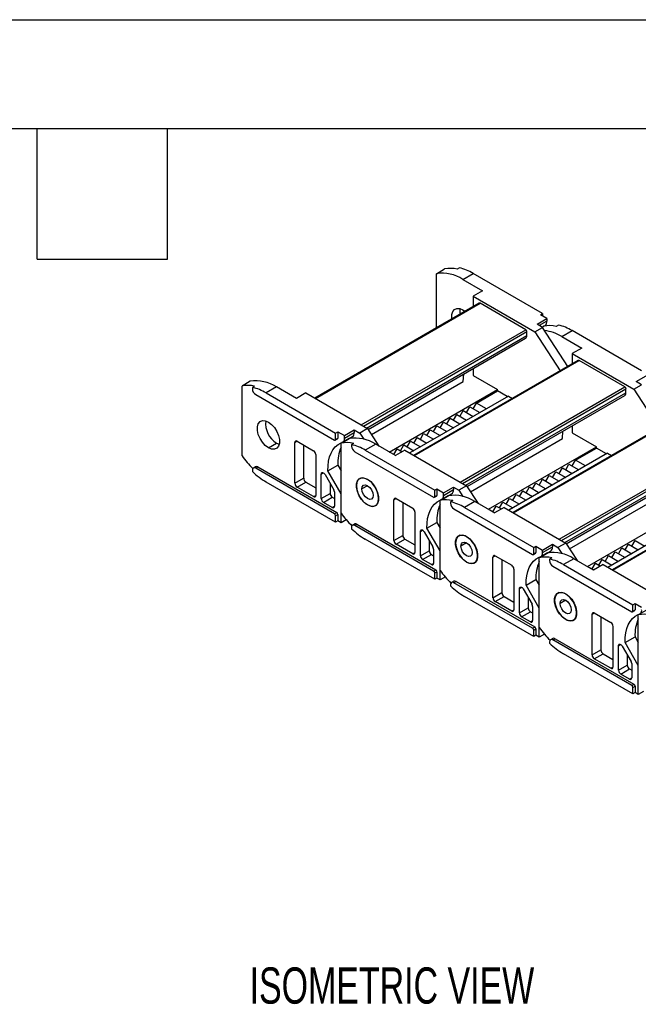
# Model space of a CAD drawing. Header units: millimetres. Extents: x 0 to 1537, y 0 to 1187.
# Tile 5 of 14: x 742 to 940, y 871 to 1187. Entities that reach past the tile are written whole.
import ezdxf

# ---------------------------------------------------------------- set-up
doc = ezdxf.new("R2010")
doc.units = ezdxf.units.MM
doc.header["$LTSCALE"] = 5.5
doc.layers.add('DIMENSIONS', color=140, linetype='Continuous', lineweight=25)
doc.layers.add('TEXT', color=140, linetype='Continuous', lineweight=25)
doc.styles.add('SLDTEXTSTYLE0', font='TXT', dxfattribs={"width": 0.7})

msp = doc.modelspace()

# ---------------------------------------------------------------- linework, layer by layer
at = {"color": 7, "linetype": 'Continuous'}
msp.add_line((0.01, 1187.46), (1536.71, 1187.46), dxfattribs=at)
for p, q in [((875.62, 1105.94), (878.24, 1107.45)), ((882.98, 1107.81), (882.27, 1107.41)), ((875.62, 1088.53), (875.62, 1105.94)), ((884.11, 1104.11), (887.43, 1106.03)), ((884.11, 1104.11), (890.47, 1100.44)), ((909.7, 1093.17), (887.43, 1106.03)), ((890.47, 1100.44), (887.43, 1098.68)), ((887.43, 1098.68), (887.43, 1095.34)), ((887.43, 1098.68), (907.23, 1087.26)), ((889.37, 1096.46), (836.59, 1065.99)), ((836.73, 1065.91), (889.62, 1096.44)), ((884.11, 1094.36), (884.84, 1093.85)), ((904.33, 1087.95), (889.62, 1096.44)), ((907.94, 1089.7), (911.12, 1091.54)), ((911.12, 1090.72), (908.64, 1089.3)), ((909, 1092.77), (909.7, 1093.17)), ((911.12, 1091.54), (909, 1092.77)), ((909.7, 1093.17), (909.7, 1092.36)), ((911.12, 1091.54), (911.12, 1090.72)), ((851.44, 1057.42), (904.33, 1087.95)), ((852.15, 1057.01), (904.68, 1087.34)), ((904.68, 1086.11), (904.68, 1087.34)), ((907.23, 1087.26), (909.7, 1088.68)), ((907.23, 1087.26), (915.39, 1074.75)), ((909.7, 1088.68), (907.94, 1089.7)), ((909.54, 1088.78), (910.54, 1089.36)), ((909.54, 1088.78), (910.06, 1089.08)), ((917.87, 1076.18), (909.7, 1088.68)), ((914.8, 1089.45), (914.09, 1089.04)), ((915.93, 1085.74), (919.25, 1087.66)), ((941.52, 1074.8), (919.25, 1087.66)), ((853.21, 1056.39), (904.68, 1086.11)), ((853.66, 1055.98), (904.27, 1085.2)), ((915.93, 1085.74), (922.29, 1082.07)), ((922.29, 1082.07), (919.25, 1080.32)), ((921.19, 1078.1), (868.4, 1047.62)), ((868.55, 1047.54), (921.44, 1078.07)), ((919.25, 1080.32), (919.25, 1076.97)), ((919.25, 1080.32), (939.05, 1068.89)), ((936.15, 1069.58), (921.44, 1078.07)), ((887.43, 1075.47), (887.43, 1073.21)), ((815.8, 1071.4), (813.18, 1069.89)), ((854.73, 1054.33), (884.25, 1071.37)), ((884.25, 1071.37), (884.44, 1073.75)), ((887.43, 1073.21), (895.21, 1068.72)), ((939.76, 1071.34), (942.94, 1073.17)), ((941.52, 1070.31), (939.76, 1071.34)), ((813.18, 1047.46), (813.18, 1069.89)), ((817.22, 1069.85), (816.51, 1069.44)), ((816.51, 1069.44), (816.51, 1069.01)), ((824.29, 1069.58), (820.96, 1067.66)), ((830.65, 1065.91), (824.29, 1069.58)), ((860.49, 1048.68), (895.21, 1068.72)), ((883.26, 1039.05), (936.15, 1069.58)), ((883.97, 1038.64), (936.5, 1068.97)), ((888.49, 1064.43), (895.21, 1068.31)), ((895.21, 1068.31), (895.21, 1068.72)), ((898.39, 1066.47), (895.21, 1068.31)), ((936.5, 1067.74), (936.5, 1068.97)), ((939.05, 1068.89), (941.52, 1070.31)), ((939.05, 1068.89), (947.21, 1056.38)), ((817.57, 1067.17), (842.88, 1052.56)), ((820.96, 1067.66), (843.24, 1054.8)), ((833.69, 1067.66), (830.65, 1065.91)), ((833.69, 1067.66), (853.49, 1056.23)), ((898.74, 1066.68), (867.07, 1048.39)), ((885.03, 1038.03), (936.5, 1067.74)), ((885.48, 1037.61), (936.09, 1066.83)), ((898.74, 1066.68), (900.08, 1065.91)), ((883.19, 1060.15), (884.25, 1061.98)), ((884.25, 1061.98), (887.43, 1060.15)), ((885.31, 1061.37), (886.37, 1063.21)), ((886.37, 1063.21), (889.55, 1061.37)), ((887.43, 1062.6), (888.49, 1064.43)), ((891.67, 1062.6), (888.49, 1064.43)), ((878.95, 1057.7), (880.01, 1059.53)), ((880.01, 1059.53), (883.19, 1057.7)), ((881.07, 1058.92), (882.13, 1060.76)), ((882.13, 1060.76), (885.31, 1058.92)), ((953.01, 1059.73), (900.22, 1029.25)), ((900.37, 1029.17), (953.26, 1059.7)), ((846.07, 1053.99), (849.25, 1055.82)), ((849.25, 1055.82), (849.25, 1055.01)), ((849.25, 1055.82), (851.01, 1054.8)), ((853.49, 1056.23), (851.01, 1054.8)), ((853.49, 1056.23), (857.16, 1050.6)), ((872.58, 1054.02), (873.64, 1055.86)), ((873.64, 1055.86), (876.82, 1054.02)), ((874.7, 1055.25), (875.76, 1057.08)), ((875.76, 1057.08), (878.95, 1055.25)), ((876.82, 1056.47), (877.88, 1058.31)), ((877.88, 1058.31), (881.07, 1056.47)), ((919.25, 1057.11), (919.25, 1054.84)), ((843.13, 1052.53), (843.84, 1052.94)), ((843.24, 1054.8), (843.94, 1055.21)), ((843.24, 1052.76), (843.24, 1054.8)), ((843.24, 1052.76), (843.94, 1053.17)), ((843.94, 1055.21), (846.07, 1053.99)), ((843.94, 1055.21), (843.94, 1053.17)), ((847.62, 1053.03), (845, 1051.52)), ((845.49, 1051.8), (848.67, 1053.64)), ((846.07, 1053.17), (849.25, 1055.01)), ((846.07, 1053.17), (846.07, 1053.99)), ((851.01, 1054.8), (852.3, 1052.84)), ((868.34, 1051.57), (869.4, 1053.41)), ((869.4, 1053.41), (872.58, 1051.57)), ((870.46, 1052.8), (871.52, 1054.64)), ((871.52, 1054.64), (874.7, 1052.8)), ((886.55, 1035.96), (916.07, 1053)), ((916.07, 1053), (916.26, 1055.38)), ((919.25, 1054.84), (927.03, 1050.35)), ((821.67, 1050.06), (824.29, 1051.58)), ((824.29, 1051.58), (825.14, 1051.2)), ((830.16, 1051.74), (830.86, 1052.15)), ((830.16, 1038.67), (830.16, 1051.74)), ((830.86, 1052.15), (836.17, 1049.09)), ((832.98, 1050.92), (832.98, 1040.31)), ((845, 1029.09), (845, 1051.52)), ((849.03, 1051.48), (848.33, 1051.07)), ((848.33, 1051.07), (848.33, 1050.64)), ((856.11, 1051.21), (852.78, 1049.29)), ((852.78, 1049.29), (875.06, 1036.43)), ((862.47, 1047.54), (856.11, 1051.21)), ((861.98, 1047.9), (863.04, 1049.74)), ((865.51, 1049.29), (862.47, 1047.54)), ((863.04, 1049.74), (864.66, 1048.8)), ((864.1, 1049.12), (865.16, 1050.96)), ((865.16, 1050.96), (868.34, 1049.12)), ((865.51, 1049.29), (885.31, 1037.86)), ((866.22, 1050.35), (867.28, 1052.19)), ((867.28, 1052.19), (870.46, 1050.35)), ((892.31, 1030.31), (927.03, 1050.35)), ((915.08, 1020.68), (967.97, 1051.21)), ((915.79, 1020.27), (968.32, 1050.6)), ((916.85, 1019.66), (968.32, 1049.37)), ((920.31, 1046.06), (927.03, 1049.94)), ((927.03, 1049.94), (927.03, 1050.35)), ((930.21, 1048.1), (927.03, 1049.94)), ((836.87, 1047.86), (836.87, 1034.8)), ((849.39, 1048.8), (874.7, 1034.19)), ((860.88, 1048.45), (860.91, 1048.51)), ((860.91, 1048.51), (862.54, 1047.58)), ((930.56, 1048.31), (898.89, 1030.02)), ((917.3, 1019.24), (967.91, 1048.46)), ((919.25, 1044.23), (920.31, 1046.06)), ((923.49, 1044.23), (920.31, 1046.06)), ((930.56, 1048.31), (931.9, 1047.54)), ((817.53, 1043.97), (816.82, 1043.57)), ((817.57, 1043.49), (818.28, 1043.9)), ((842.88, 1028.88), (817.57, 1043.49)), ((818.28, 1043.9), (843.59, 1029.29)), ((840.77, 1042.66), (843.95, 1044.5)), ((843.95, 1044.5), (845, 1042.68)), ((915.01, 1041.78), (916.07, 1043.61)), ((916.07, 1043.61), (919.25, 1041.78)), ((917.13, 1043), (918.19, 1044.84)), ((918.19, 1044.84), (921.37, 1043)), ((816.51, 1042.88), (816.51, 1042.44)), ((830.16, 1038.67), (832.98, 1040.31)), ((838.64, 1041.6), (839.35, 1042.01)), ((838.64, 1033.78), (838.64, 1041.6)), ((839.85, 1041.48), (842.68, 1036.59)), ((845, 1035.33), (840.77, 1042.66)), ((851.34, 1040.35), (850.99, 1040.15)), ((908.64, 1038.1), (909.7, 1039.94)), ((909.7, 1039.94), (912.89, 1038.1)), ((910.77, 1039.33), (911.83, 1041.16)), ((911.83, 1041.16), (915.01, 1039.33)), ((912.89, 1040.55), (913.95, 1042.39)), ((913.95, 1042.39), (917.13, 1040.55)), ((984.83, 1041.36), (932.04, 1010.88)), ((932.19, 1010.8), (985.08, 1041.33)), ((843.24, 1026.22), (820.96, 1039.08)), ((830.86, 1037.45), (833.69, 1039.08)), ((836.17, 1034.39), (830.86, 1037.45)), ((833.69, 1039.08), (836.87, 1037.25)), ((841.47, 1038.68), (841.47, 1035.41)), ((853.49, 1037.9), (851.69, 1036.86)), ((875.06, 1036.43), (875.76, 1036.84)), ((875.76, 1036.84), (877.88, 1035.62)), ((875.76, 1036.84), (875.76, 1034.8)), ((877.88, 1035.62), (881.07, 1037.45)), ((877.88, 1034.8), (881.07, 1036.64)), ((881.07, 1037.45), (881.07, 1036.64)), ((881.07, 1037.45), (882.83, 1036.43)), ((885.31, 1037.86), (882.83, 1036.43)), ((885.31, 1037.86), (888.98, 1032.23)), ((904.4, 1035.65), (905.46, 1037.49)), ((905.46, 1037.49), (908.64, 1035.65)), ((906.52, 1036.88), (907.58, 1038.72)), ((907.58, 1038.72), (910.77, 1036.88)), ((836.17, 1034.39), (836.87, 1034.8)), ((838.64, 1033.78), (841.47, 1035.41)), ((839.35, 1032.55), (842.18, 1034.18)), ((842.18, 1034.18), (842.88, 1033.78)), ((842.88, 1035.89), (842.88, 1031.33)), ((845, 1026.02), (845, 1035.33)), ((857.03, 1033.78), (857.06, 1033.8)), ((861.98, 1033.37), (862.68, 1033.78)), ((862.68, 1033.78), (867.99, 1030.72)), ((874.95, 1034.16), (875.66, 1034.57)), ((875.06, 1034.39), (875.06, 1036.43)), ((875.06, 1034.39), (875.76, 1034.8)), ((879.44, 1034.67), (876.82, 1033.15)), ((877.31, 1033.43), (880.49, 1035.27)), ((877.88, 1034.8), (877.88, 1035.62)), ((882.83, 1036.43), (884.12, 1034.47)), ((898.04, 1031.98), (899.1, 1033.82)), ((899.1, 1033.82), (902.28, 1031.98)), ((900.16, 1033.2), (901.22, 1035.04)), ((901.22, 1035.04), (904.4, 1033.2)), ((902.28, 1034.43), (903.34, 1036.27)), ((903.34, 1036.27), (906.52, 1034.43)), ((918.37, 1017.59), (947.89, 1034.63)), ((842.18, 1030.92), (839.35, 1032.55)), ((842.18, 1030.92), (842.88, 1031.33)), ((853.49, 1031.7), (853.53, 1031.72)), ((855.99, 1031.49), (856.34, 1031.69)), ((861.98, 1020.31), (861.98, 1033.37)), ((864.8, 1032.55), (864.8, 1021.94)), ((876.82, 1010.73), (876.82, 1033.15)), ((880.85, 1033.11), (880.15, 1032.71)), ((880.15, 1032.71), (880.15, 1032.27)), ((881.21, 1030.43), (906.52, 1015.82)), ((887.93, 1032.84), (884.6, 1030.92)), ((884.6, 1030.92), (906.88, 1018.06)), ((894.29, 1029.17), (887.93, 1032.84)), ((893.79, 1029.53), (894.86, 1031.37)), ((897.33, 1030.92), (894.29, 1029.17)), ((894.86, 1031.37), (896.48, 1030.43)), ((895.92, 1030.76), (896.98, 1032.59)), ((896.98, 1032.59), (900.16, 1030.76)), ((897.33, 1030.92), (917.13, 1019.49)), ((924.13, 1011.94), (958.85, 1031.98)), ((842.88, 1028.88), (843.59, 1029.29)), ((843.24, 1028.27), (843.94, 1028.67)), ((843.24, 1026.22), (843.24, 1028.27)), ((843.94, 1028.67), (843.94, 1026.63)), ((868.69, 1029.49), (868.69, 1016.43)), ((892.7, 1030.09), (892.73, 1030.14)), ((892.73, 1030.14), (894.36, 1029.21)), ((962.38, 1029.94), (930.71, 1011.65)), ((843.94, 1026.63), (843.24, 1026.22)), ((845, 1026.02), (843.94, 1026.63)), ((846.67, 1026.98), (845, 1026.02)), ((848.33, 1024.51), (848.33, 1024.07)), ((849.35, 1025.6), (848.64, 1025.2)), ((849.39, 1025.12), (850.1, 1025.53)), ((874.7, 1010.51), (849.39, 1025.12)), ((850.1, 1025.53), (875.41, 1010.92)), ((872.59, 1024.29), (875.77, 1026.13)), ((876.82, 1016.96), (872.59, 1024.29)), ((875.77, 1026.13), (876.82, 1024.31)), ((861.98, 1020.31), (864.8, 1021.94)), ((870.46, 1023.23), (871.17, 1023.64)), ((870.46, 1015.41), (870.46, 1023.23)), ((871.67, 1023.11), (874.5, 1018.22)), ((883.16, 1021.98), (882.81, 1021.78)), ((875.06, 1007.85), (852.78, 1020.71)), ((862.68, 1019.08), (865.51, 1020.71)), ((867.99, 1016.02), (862.68, 1019.08)), ((865.51, 1020.71), (868.69, 1018.88)), ((873.29, 1020.31), (873.29, 1017.04)), ((885.31, 1019.53), (883.51, 1018.49)), ((906.88, 1018.06), (907.58, 1018.47)), ((906.88, 1016.02), (906.88, 1018.06)), ((907.58, 1018.47), (909.7, 1017.25)), ((907.58, 1018.47), (907.58, 1016.43)), ((909.7, 1017.25), (912.89, 1019.08)), ((909.7, 1016.43), (912.89, 1018.27)), ((912.89, 1019.08), (912.89, 1018.27)), ((912.89, 1019.08), (914.65, 1018.06)), ((917.13, 1019.49), (914.65, 1018.06)), ((914.65, 1018.06), (915.94, 1016.1)), ((917.13, 1019.49), (920.8, 1013.86)), ((934.1, 1016.06), (935.16, 1017.9)), ((935.16, 1017.9), (938.34, 1016.06)), ((936.22, 1017.28), (937.28, 1019.12)), ((937.28, 1019.12), (940.46, 1017.28)), ((938.34, 1018.51), (939.4, 1020.35)), ((939.4, 1020.35), (942.59, 1018.51)), ((867.99, 1016.02), (868.69, 1016.43)), ((870.46, 1015.41), (873.29, 1017.04)), ((871.17, 1014.18), (874, 1015.82)), ((874, 1015.82), (874.7, 1015.41)), ((874.7, 1017.52), (874.7, 1012.96)), ((876.82, 1007.65), (876.82, 1016.96)), ((888.85, 1015.41), (888.88, 1015.43)), ((893.79, 1015), (894.5, 1015.41)), ((893.79, 1001.94), (893.79, 1015)), ((894.5, 1015.41), (899.81, 1012.35)), ((906.77, 1015.79), (907.48, 1016.2)), ((906.88, 1016.02), (907.58, 1016.43)), ((911.26, 1016.3), (908.64, 1014.79)), ((908.64, 992.36), (908.64, 1014.79)), ((909.13, 1015.06), (912.31, 1016.9)), ((909.7, 1016.43), (909.7, 1017.25)), ((912.67, 1014.74), (911.97, 1014.34)), ((919.75, 1014.47), (916.42, 1012.55)), ((926.11, 1010.8), (919.75, 1014.47)), ((929.86, 1013.61), (930.92, 1015.45)), ((930.92, 1015.45), (934.1, 1013.61)), ((931.98, 1014.84), (933.04, 1016.67)), ((933.04, 1016.67), (936.22, 1014.84)), ((874, 1012.55), (871.17, 1014.18)), ((874, 1012.55), (874.7, 1012.96)), ((885.31, 1013.33), (885.35, 1013.35)), ((887.81, 1013.12), (888.16, 1013.32)), ((896.62, 1014.18), (896.62, 1003.57)), ((911.97, 1014.34), (911.97, 1013.9)), ((913.03, 1012.06), (938.34, 997.45)), ((916.42, 1012.55), (938.7, 999.7)), ((924.52, 1011.72), (924.55, 1011.77)), ((924.55, 1011.77), (926.18, 1010.84)), ((925.61, 1011.16), (926.68, 1013)), ((929.15, 1012.55), (926.11, 1010.8)), ((926.68, 1013), (928.3, 1012.06)), ((927.74, 1012.39), (928.8, 1014.22)), ((928.8, 1014.22), (931.98, 1012.39)), ((929.15, 1012.55), (948.95, 1001.12)), ((874.7, 1010.51), (875.41, 1010.92)), ((875.06, 1009.9), (875.76, 1010.3)), ((875.06, 1007.85), (875.06, 1009.9)), ((875.76, 1008.26), (875.06, 1007.85)), ((875.76, 1010.3), (875.76, 1008.26)), ((876.82, 1007.65), (875.76, 1008.26)), ((878.49, 1008.61), (876.82, 1007.65)), ((900.51, 1011.12), (900.51, 998.06)), ((880.15, 1006.14), (880.15, 1005.71)), ((881.17, 1007.24), (880.46, 1006.83)), ((881.21, 1006.75), (881.92, 1007.16)), ((906.52, 992.14), (881.21, 1006.75)), ((881.92, 1007.16), (907.23, 992.55)), ((902.28, 1004.87), (902.99, 1005.27)), ((904.41, 1005.93), (907.59, 1007.76)), ((908.64, 998.59), (904.41, 1005.93)), ((907.59, 1007.76), (908.64, 1005.94)), ((906.88, 989.49), (884.6, 1002.34)), ((893.79, 1001.94), (896.62, 1003.57)), ((894.5, 1000.71), (897.33, 1002.34)), ((897.33, 1002.34), (900.51, 1000.51)), ((902.28, 997.04), (902.28, 1004.87)), ((903.49, 1004.75), (906.32, 999.85)), ((905.11, 1001.94), (905.11, 998.67)), ((914.98, 1003.62), (914.63, 1003.41)), ((899.81, 997.65), (894.5, 1000.71)), ((902.28, 997.04), (905.11, 998.67)), ((906.52, 999.15), (906.52, 994.59)), ((917.13, 1001.16), (915.33, 1000.12)), ((938.7, 999.7), (939.4, 1000.1)), ((938.7, 997.65), (938.7, 999.7)), ((939.4, 1000.1), (941.52, 998.88)), ((939.4, 1000.1), (939.4, 998.06)), ((899.81, 997.65), (900.51, 998.06)), ((902.99, 995.81), (905.82, 997.45)), ((905.82, 994.18), (902.99, 995.81)), ((905.82, 997.45), (906.52, 997.04)), ((908.64, 989.28), (908.64, 998.59)), ((920.66, 997.04), (920.7, 997.06)), ((925.61, 996.63), (926.32, 997.04)), ((925.61, 983.57), (925.61, 996.63)), ((926.32, 997.04), (931.63, 993.98)), ((928.44, 995.82), (928.44, 985.2)), ((938.59, 997.42), (939.3, 997.83)), ((938.7, 997.65), (939.4, 998.06)), ((943.08, 997.93), (940.46, 996.42)), ((940.46, 973.99), (940.46, 996.42)), ((905.82, 994.18), (906.52, 994.59)), ((906.52, 992.14), (907.23, 992.55)), ((917.13, 994.96), (917.16, 994.98)), ((919.63, 994.75), (919.98, 994.96)), ((932.33, 992.75), (932.33, 979.69)), ((906.88, 991.53), (907.58, 991.94)), ((906.88, 989.49), (906.88, 991.53)), ((907.58, 989.89), (906.88, 989.49)), ((907.58, 991.94), (907.58, 989.89)), ((908.64, 989.28), (907.58, 989.89)), ((910.31, 990.24), (908.64, 989.28)), ((936.23, 987.56), (939.41, 989.39)), ((939.41, 989.39), (940.46, 987.57)), ((911.97, 987.77), (911.97, 987.34)), ((912.99, 988.87), (912.28, 988.46)), ((913.03, 988.38), (913.74, 988.79)), ((938.34, 973.77), (913.03, 988.38)), ((913.74, 988.79), (939.05, 974.18)), ((934.1, 986.5), (934.81, 986.9)), ((934.1, 978.67), (934.1, 986.5)), ((935.31, 986.38), (938.14, 981.48)), ((940.46, 980.22), (936.23, 987.56)), ((938.7, 971.12), (916.42, 983.97)), ((925.61, 983.57), (928.44, 985.2)), ((926.32, 982.34), (929.15, 983.98)), ((929.15, 983.98), (932.33, 982.14)), ((936.93, 983.57), (936.93, 980.3)), ((931.63, 979.28), (926.32, 982.34)), ((931.63, 979.28), (932.33, 979.69)), ((934.1, 978.67), (936.93, 980.3)), ((938.34, 980.78), (938.34, 976.22)), ((940.46, 970.91), (940.46, 980.22)), ((934.81, 977.44), (937.64, 979.08)), ((937.64, 975.81), (934.81, 977.44)), ((937.64, 979.08), (938.34, 978.67)), ((937.64, 975.81), (938.34, 976.22)), ((938.34, 973.77), (939.05, 974.18)), ((938.7, 973.16), (939.4, 973.57)), ((939.4, 973.57), (939.4, 971.52)), ((938.7, 971.12), (938.7, 973.16)), ((939.4, 971.52), (938.7, 971.12)), ((940.46, 970.91), (939.4, 971.52)), ((942.12, 971.87), (940.46, 970.91))]:
    msp.add_line(p, q)
at = {"flags": 128}
for points in [[(880.61, 1091.41), (880.57, 1091.69), (880.57, 1092.86), (880.86, 1093.82), (881.41, 1094.49), (882.18, 1094.82), (883.1, 1094.77), (884.11, 1094.36)], [(821.67, 1050.06), (820.66, 1050.81), (819.74, 1051.83), (818.97, 1053.05), (818.42, 1054.35), (818.14, 1055.64), (818.14, 1056.82), (818.42, 1057.78), (818.97, 1058.45), (819.74, 1058.77), (820.66, 1058.73), (821.67, 1058.31)], [(821.67, 1058.31), (822.68, 1057.56), (823.6, 1056.54), (824.37, 1055.33), (824.92, 1054.03), (825.2, 1052.73), (825.2, 1051.56), (824.92, 1050.6), (824.37, 1049.93), (823.6, 1049.6), (822.68, 1049.65), (821.67, 1050.06)], [(840.77, 1042.66), (840.8, 1044.25), (840.98, 1045.74), (841.31, 1047.11), (841.78, 1048.35), (842.4, 1049.43), (843.15, 1050.36), (844.02, 1051.11), (845, 1051.67)], [(838.64, 1041.6), (838.67, 1041.82), (838.76, 1041.99), (838.9, 1042.09), (839.08, 1042.11), (839.28, 1042.05), (839.49, 1041.92), (839.68, 1041.72), (839.85, 1041.48)], [(857.03, 1033.78), (856.88, 1035.01), (856.46, 1036.31), (855.81, 1037.57), (854.96, 1038.68), (853.99, 1039.57), (852.99, 1040.15), (852.02, 1040.38), (851.17, 1040.24), (850.52, 1039.74), (850.1, 1038.93), (849.95, 1037.86)], [(853.49, 1031.7), (852.48, 1032.44), (851.56, 1033.46), (850.79, 1034.68), (850.24, 1035.98), (849.96, 1037.27), (849.96, 1038.45), (850.24, 1039.41), (850.79, 1040.08), (851.56, 1040.4), (852.48, 1040.36), (853.49, 1039.94)], [(853.49, 1039.94), (854.5, 1039.19), (855.42, 1038.17), (856.19, 1036.96), (856.74, 1035.66), (857.02, 1034.37), (857.02, 1033.19), (856.74, 1032.23), (856.19, 1031.56), (855.42, 1031.24), (854.5, 1031.28), (853.49, 1031.7)], [(849.95, 1037.86), (850.1, 1036.63), (850.52, 1035.33), (851.17, 1034.07), (852.02, 1032.95), (852.99, 1032.07), (853.99, 1031.49), (854.96, 1031.26), (855.81, 1031.4), (856.46, 1031.89), (856.88, 1032.71), (857.03, 1033.78)], [(851.69, 1036.86), (851.82, 1037.58), (852.21, 1038.03), (852.8, 1038.14), (853.49, 1037.9), (854.18, 1037.34), (854.76, 1036.56), (855.16, 1035.65), (855.29, 1034.78)], [(855.29, 1034.78), (855.16, 1034.06), (854.76, 1033.61), (854.18, 1033.5), (853.49, 1033.74), (852.8, 1034.29), (852.21, 1035.08), (851.82, 1035.98), (851.69, 1036.86)], [(872.59, 1024.29), (872.62, 1025.88), (872.8, 1027.37), (873.13, 1028.74), (873.6, 1029.98), (874.22, 1031.06), (874.97, 1031.99), (875.84, 1032.74), (876.82, 1033.3)], [(870.46, 1023.23), (870.49, 1023.45), (870.58, 1023.62), (870.72, 1023.72), (870.9, 1023.74), (871.1, 1023.68), (871.31, 1023.55), (871.5, 1023.35), (871.67, 1023.11)], [(888.85, 1015.41), (888.7, 1016.64), (888.28, 1017.94), (887.62, 1019.2), (886.78, 1020.32), (885.81, 1021.2), (884.81, 1021.78), (883.84, 1022.01), (882.99, 1021.87), (882.34, 1021.37), (881.92, 1020.56), (881.77, 1019.49)], [(885.31, 1013.33), (884.3, 1014.07), (883.38, 1015.1), (882.61, 1016.31), (882.06, 1017.61), (881.78, 1018.9), (881.78, 1020.08), (882.06, 1021.04), (882.61, 1021.71), (883.38, 1022.03), (884.3, 1021.99), (885.31, 1021.57)], [(885.31, 1021.57), (886.32, 1020.83), (887.24, 1019.8), (888.01, 1018.59), (888.56, 1017.29), (888.84, 1016), (888.84, 1014.82), (888.56, 1013.86), (888.01, 1013.19), (887.24, 1012.87), (886.32, 1012.91), (885.31, 1013.33)], [(881.77, 1019.49), (881.92, 1018.26), (882.34, 1016.96), (882.99, 1015.7), (883.84, 1014.58), (884.81, 1013.7), (885.81, 1013.12), (886.78, 1012.89), (887.62, 1013.03), (888.28, 1013.53), (888.7, 1014.34), (888.85, 1015.41)], [(883.51, 1018.49), (883.64, 1019.21), (884.03, 1019.66), (884.62, 1019.77), (885.31, 1019.53), (886, 1018.98), (886.58, 1018.19), (886.98, 1017.29), (887.11, 1016.41)], [(887.11, 1016.41), (886.98, 1015.69), (886.58, 1015.24), (886, 1015.13), (885.31, 1015.37), (884.62, 1015.92), (884.03, 1016.71), (883.64, 1017.61), (883.51, 1018.49)], [(904.41, 1005.93), (904.44, 1007.52), (904.62, 1009), (904.95, 1010.37), (905.42, 1011.61), (906.04, 1012.7), (906.79, 1013.62), (907.66, 1014.37), (908.64, 1014.93)], [(902.28, 1004.87), (902.31, 1005.08), (902.4, 1005.25), (902.54, 1005.35), (902.72, 1005.37), (902.92, 1005.31), (903.13, 1005.18), (903.32, 1004.98), (903.49, 1004.75)], [(917.13, 994.96), (916.12, 995.7), (915.2, 996.73), (914.43, 997.94), (913.88, 999.24), (913.59, 1000.53), (913.59, 1001.71), (913.88, 1002.67), (914.43, 1003.34), (915.2, 1003.66), (916.12, 1003.62), (917.13, 1003.2)], [(920.66, 997.04), (920.52, 998.27), (920.1, 999.57), (919.44, 1000.83), (918.6, 1001.95), (917.63, 1002.83), (916.63, 1003.41), (915.66, 1003.64), (914.81, 1003.5), (914.16, 1003), (913.74, 1002.19), (913.59, 1001.12)], [(917.13, 1003.2), (918.14, 1002.46), (919.06, 1001.44), (919.83, 1000.22), (920.38, 998.92), (920.66, 997.63), (920.66, 996.45), (920.38, 995.49), (919.83, 994.82), (919.06, 994.5), (918.14, 994.54), (917.13, 994.96)], [(913.59, 1001.12), (913.74, 999.89), (914.16, 998.59), (914.81, 997.33), (915.66, 996.21), (916.63, 995.33), (917.63, 994.75), (918.6, 994.52), (919.44, 994.66), (920.1, 995.16), (920.52, 995.97), (920.66, 997.04)], [(915.33, 1000.12), (915.46, 1000.84), (915.85, 1001.29), (916.44, 1001.4), (917.13, 1001.16), (917.82, 1000.61), (918.4, 999.82), (918.8, 998.92), (918.93, 998.04)], [(918.93, 998.04), (918.8, 997.32), (918.4, 996.87), (917.82, 996.76), (917.13, 997), (916.44, 997.56), (915.85, 998.34), (915.46, 999.25), (915.33, 1000.12)], [(936.23, 987.56), (936.26, 989.15), (936.44, 990.64), (936.77, 992.01), (937.24, 993.24), (937.86, 994.33), (938.61, 995.25), (939.48, 996), (940.46, 996.57)], [(934.1, 986.5), (934.13, 986.72), (934.22, 986.88), (934.36, 986.98), (934.54, 987), (934.74, 986.94), (934.94, 986.81), (935.14, 986.62), (935.31, 986.38)]]:
    msp.add_lwpolyline(points, dxfattribs=at)
for centre, radius, start, end in [((880.16, 1098.29), 9.36, 76.9706, 101.848), ((879.52, 1092.71), 15.5, 59.29, 77.1024), ((877.51, 1094.06), 12.03, 56.7274, 99.0133), ((887.8, 1093.75), 4.65, 167.8955, 190.3601), ((889.48, 1096.24), 0.251, 54.3824, 114.3071), ((909.68, 1090.53), 1.45, 306.2883, 7.8112), ((903.92, 1087.3), 0.768, 2.6055, 57.3945), ((911.98, 1079.92), 9.36, 76.9706, 101.848), ((908.52, 1073.62), 14.2, 58.5828, 82.6528), ((911.34, 1074.34), 15.5, 59.29, 77.1024), ((903.7, 1086), 0.986, 305.0133, 6.2988), ((921.3, 1077.87), 0.251, 54.3824, 114.3071), ((817.69, 1059.52), 12.03, 56.7274, 99.0133), ((815.11, 1060.74), 9.36, 76.9706, 101.848), ((813.05, 1054.34), 15.5, 59.29, 77.1024), ((818.81, 1069.11), 2.31, 182.6055, 237.3945), ((935.74, 1068.93), 0.768, 2.6055, 57.3945), ((935.52, 1067.63), 0.986, 305.0133, 6.2988), ((828.06, 1057.82), 7.29, 173.1605, 238.8435), ((843.02, 1052.73), 0.218, 230.7967, 9.214), ((843.71, 1053.14), 0.24, 304.0564, 7.2558), ((844.85, 1052.91), 1.24, 277.1662, 12.2078), ((849.51, 1041.15), 12.03, 56.7274, 99.0133), ((847.81, 1054.81), 1.45, 306.2883, 7.8112), ((830.59, 1051.81), 0.437, 50.7967, 189.214), ((856.21, 1045.24), 12.28, 155.8434, 183.4452), ((846.93, 1042.37), 9.36, 76.9706, 101.848), ((844.87, 1035.97), 15.5, 59.29, 77.1024), ((850.63, 1050.74), 2.31, 182.6055, 237.3945), ((840, 1066.81), 33.07, 215.8066, 225.0618), ((835.34, 1047.79), 1.54, 2.6055, 57.3945), ((817.15, 1042.98), 0.655, 50.7967, 189.214), ((817.84, 1043.29), 0.754, 54.3824, 114.3071), ((833.29, 1060.05), 24.32, 226.3765, 239.5525), ((834.52, 1040.38), 1.54, 182.6055, 237.3945), ((831.69, 1038.74), 1.54, 182.6055, 237.3945), ((841.44, 1035.84), 1.44, 1.9565, 31.1437), ((879.63, 1036.44), 1.45, 306.2883, 7.8112), ((836.44, 1034.73), 0.437, 230.7967, 9.214), ((840.18, 1033.85), 1.54, 182.6055, 237.3945), ((843, 1035.48), 1.54, 182.6055, 237.3945), ((862.41, 1033.44), 0.437, 50.7967, 189.214), ((874.84, 1034.36), 0.218, 230.7967, 9.214), ((875.53, 1034.77), 0.24, 304.0564, 7.2558), ((876.67, 1034.54), 1.24, 277.1662, 12.2078), ((881.33, 1022.78), 12.03, 56.7274, 99.0133), ((842.45, 1031.26), 0.437, 230.7967, 9.214), ((867.16, 1029.42), 1.54, 2.6055, 57.3945), ((888.03, 1026.87), 12.28, 155.8434, 183.4452), ((878.75, 1024), 9.36, 76.9706, 101.848), ((876.69, 1017.6), 15.5, 59.29, 77.1024), ((882.45, 1032.37), 2.31, 182.6055, 237.3945), ((842.47, 1028.23), 0.768, 2.6055, 57.3945), ((843.18, 1028.64), 0.768, 2.6055, 57.3945), ((871.82, 1048.44), 33.07, 215.8066, 225.0618), ((848.97, 1024.61), 0.655, 50.7967, 189.214), ((865.11, 1041.68), 24.32, 226.3765, 239.5525), ((849.66, 1024.92), 0.754, 54.3824, 114.3071), ((866.34, 1022.01), 1.54, 182.6055, 237.3945), ((863.51, 1020.38), 1.54, 182.6055, 237.3945), ((873.26, 1017.47), 1.44, 1.9565, 31.1437), ((911.45, 1018.07), 1.45, 306.2883, 7.8112), ((868.26, 1016.36), 0.437, 230.7967, 9.214), ((872, 1015.48), 1.54, 182.6055, 237.3945), ((874.82, 1017.11), 1.54, 182.6055, 237.3945), ((894.23, 1015.07), 0.437, 50.7967, 189.214), ((906.66, 1015.99), 0.218, 230.7967, 9.214), ((907.35, 1016.4), 0.24, 304.0564, 7.2558), ((908.49, 1016.17), 1.24, 277.1662, 12.2078), ((910.57, 1005.63), 9.36, 76.9706, 101.848), ((913.15, 1004.41), 12.03, 56.7274, 99.0133), ((874.27, 1012.89), 0.437, 230.7967, 9.214), ((898.98, 1011.05), 1.54, 2.6055, 57.3945), ((919.85, 1008.5), 12.28, 155.8434, 183.4452), ((908.51, 999.23), 15.5, 59.29, 77.1024), ((914.27, 1014.01), 2.31, 182.6055, 237.3945), ((874.29, 1009.86), 0.768, 2.6055, 57.3945), ((875, 1010.27), 0.768, 2.6055, 57.3945), ((903.64, 1030.07), 33.07, 215.8066, 225.0618), ((880.79, 1006.25), 0.655, 50.7967, 189.214), ((896.93, 1023.31), 24.32, 226.3765, 239.5525), ((881.48, 1006.55), 0.754, 54.3824, 114.3071), ((895.33, 1002.01), 1.54, 182.6055, 237.3945), ((898.16, 1003.64), 1.54, 182.6055, 237.3945), ((906.64, 998.74), 1.54, 182.6055, 237.3945), ((905.08, 999.1), 1.44, 1.9565, 31.1437), ((900.08, 997.99), 0.437, 230.7967, 9.214), ((903.82, 997.11), 1.54, 182.6055, 237.3945), ((926.05, 996.7), 0.437, 50.7967, 189.214), ((938.48, 997.62), 0.218, 230.7967, 9.214), ((939.17, 998.03), 0.24, 304.0564, 7.2558), ((940.31, 997.8), 1.24, 277.1662, 12.2078), ((942.38, 987.26), 9.36, 76.9706, 101.848), ((906.09, 994.52), 0.437, 230.7967, 9.214), ((906.82, 991.9), 0.768, 2.6055, 57.3945), ((935.46, 1011.7), 33.07, 215.8066, 225.0618), ((930.8, 992.68), 1.54, 2.6055, 57.3945), ((951.67, 990.13), 12.28, 155.8434, 183.4452), ((906.11, 991.49), 0.768, 2.6055, 57.3945), ((912.61, 987.88), 0.655, 50.7967, 189.214), ((928.75, 1004.94), 24.32, 226.3765, 239.5525), ((913.3, 988.18), 0.754, 54.3824, 114.3071), ((927.15, 983.64), 1.54, 182.6055, 237.3945), ((929.98, 985.27), 1.54, 182.6055, 237.3945), ((931.9, 979.62), 0.437, 230.7967, 9.214), ((938.46, 980.37), 1.54, 182.6055, 237.3945), ((936.9, 980.73), 1.44, 1.9565, 31.1437), ((935.64, 978.74), 1.54, 182.6055, 237.3945), ((937.91, 976.15), 0.437, 230.7967, 9.214), ((937.93, 973.12), 0.768, 2.6055, 57.3945), ((938.64, 973.53), 0.768, 2.6055, 57.3945)]:
    msp.add_arc(centre, radius, start, end)
at = {"layer": 'TEXT'}
for p, q in [((34.92, 1152.53), (1501.78, 1152.53)), ((747.39, 1110.62), (747.39, 1152.53)), ((789.3, 1110.62), (789.3, 1152.53)), ((747.39, 1110.62), (789.3, 1110.62))]:
    msp.add_line(p, q, dxfattribs=at)

# ---------------------------------------------------------------- texts
at = {"layer": 'DIMENSIONS', "insert": (815.61, 883.29), "char_height": 11.6417, "attachment_point": 1, "style": 'SLDTEXTSTYLE0'}
msp.add_mtext('ISOMETRIC VIEW', dxfattribs=at)

doc.saveas('drawing.dxf')
